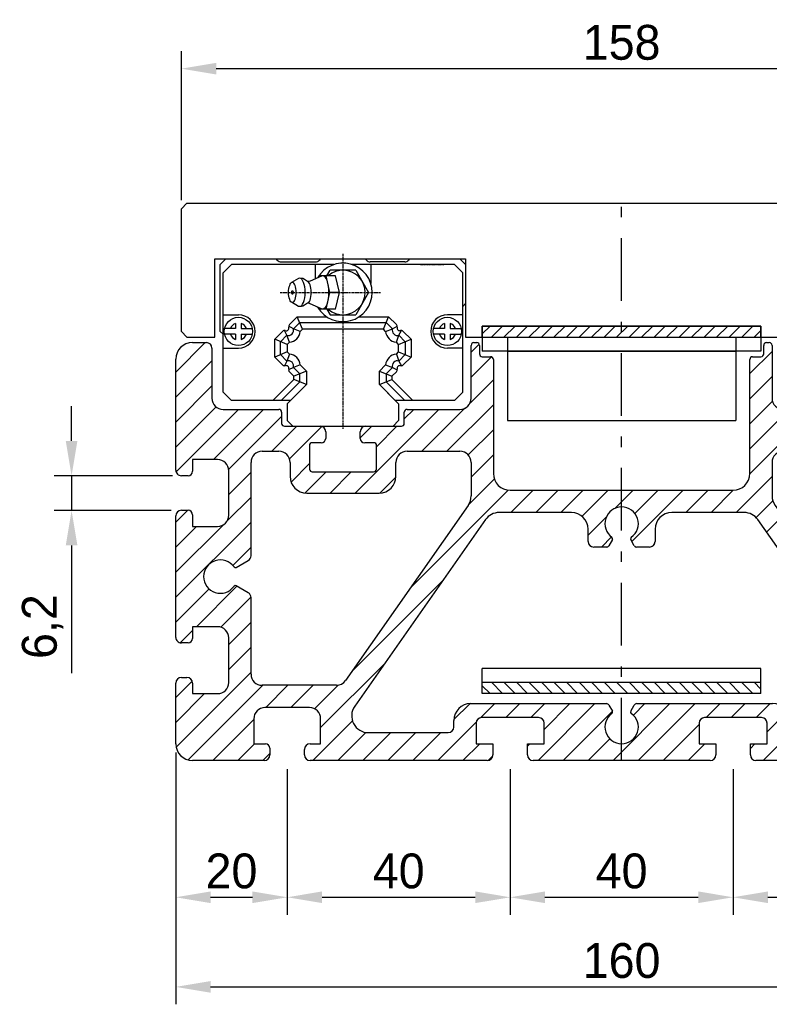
# Model space of a CAD drawing. Extents: x -267 to 1100, y 402 to 910.
# Tile 1 of 5: x -267 to -133, y 664 to 840. Entities that reach past the tile are written whole.
import ezdxf

# ---------------------------------------------------------------- set-up
doc = ezdxf.new("R2010")
doc.units = 0
doc.header["$LTSCALE"] = 1.875
for name, pattern in [('CENTER2', [1.125, 0.75, -0.125, 0.125, -0.125]), ('DASHED2', [0.375, 0.25, -0.125]), ('PL2', [11, 6, -2, 1, -2])]:
    doc.linetypes.add(name, pattern=pattern)
doc.layers.get('0').update_dxf_attribs({"linetype": 'CONTINUOUS'})
doc.layers.get('DEFPOINTS').update_dxf_attribs({"linetype": 'CONTINUOUS'})
for name, color, linetype in [('ARANCIO', 30, 'CONTINUOUS'), ('ASSI', 241, 'PL2'), ('PRO', 252, 'CONTINUOUS'), ('QUOTE', 60, 'CONTINUOUS'), ('中心線', 4, 'CENTER2'), ('指線', 3, 'CONTINUOUS')]:
    doc.layers.add(name, color=color, linetype=linetype)
doc.layers.add('虛線', color=6, linetype='DASHED2', plot=False)
doc.dimstyles.get("Standard").update_dxf_attribs({"dimtxt": 0.18, "dimasz": 0.18, "dimexe": 0.18, "dimexo": 0.0625, "dimgap": 0.09, "dimtad": 0, "dimtih": 1, "dimtoh": 1, "dimdec": 4, "dimzin": 0, "dimdsep": 46, "dimtxsty": 'STANDARD', "dimcen": 0.09, "dimadec": 0, "dimazin": 0, "dimtfac": 1, "dimtdec": 4, "dimtofl": 0, "dimtmove": 0, "dimatfit": 3, "dimfxl": 1, "dimtolj": 1, "dimtzin": 0, "dimarcsym": 0})

# ---------------------------------------------------------------- blocks, each defined once
blk = doc.blocks.new('M0838')
for p, q in [((-77, 75), (-74.5, 75)), ((-27, 65), (-27, 74.5)), ((-26.5, 75), (-26, 75)), ((-25.5, 74.5), (-25.5, 72.97)), ((25.5, 72.97), (25.5, 74.5)), ((26, 75), (26.5, 75)), ((27, 74.5), (27, 65)), ((74.5, 75), (77, 75)), ((-73.5, 74), (-73.5, 65)), ((-25, 72.47), (-23.5, 72.47)), ((23.5, 72.47), (25, 72.47)), ((73.5, 65), (73.5, 74)), ((-80, 52.1), (-80, 72)), ((-23, 71.97), (-23, 51.5)), ((23, 51.5), (23, 71.97)), ((80, 72), (80, 52.1)), ((-71.5, 63), (-61.5, 63)), ((-61, 62.5), (-61, 60.5)), ((-39, 60.5), (-39, 62.5)), ((-38.5, 63), (-29, 63)), ((29, 63), (39.5, 63)), ((40, 62.5), (40, 60.5)), ((61, 60.5), (61, 62.5)), ((61.5, 63), (71.5, 63)), ((-60.5, 60), (-54.1, 60)), ((-53.1, 59), (-53.1, 57.8)), ((-46.9, 57.8), (-46.9, 59)), ((-45.9, 60), (-39.5, 60)), ((40.5, 60), (45.9, 60)), ((46.9, 59), (46.9, 57.8)), ((53.1, 57.8), (53.1, 59)), ((54.1, 60), (60.5, 60)), ((-56, 56.7), (-56, 52.3)), ((-53.9, 57), (-55.7, 57)), ((-44.3, 57), (-46.1, 57)), ((-44, 52.3), (-44, 56.7)), ((44, 56.7), (44, 52.3)), ((46.1, 57), (44.3, 57)), ((55.7, 57), (53.9, 57)), ((56, 52.3), (56, 56.7)), ((-64.5, 55.5), (-61.5, 55.5)), ((-38.5, 55.5), (-29, 55.5)), ((38.5, 55.5), (29, 55.5)), ((64.5, 55.5), (61.5, 55.5)), ((-72.5, 54), (-77, 54)), ((-77, 54), (-77, 51.9)), ((-66.5, 36.75), (-66.5, 53.5)), ((-59.5, 53.5), (-59.5, 51)), ((-40.5, 51), (-40.5, 53.5)), ((-27, 53.5), (-27, 47.48)), ((27, 53.5), (27, 47.48)), ((40.5, 51), (40.5, 53.5)), ((59.5, 53.5), (59.5, 51)), ((66.5, 36.75), (66.5, 53.5)), ((77, 54), (72.5, 54)), ((77, 51.9), (77, 54)), ((-70.5, 44), (-70.5, 52)), ((-55.5, 51.8), (-44.5, 51.8)), ((44.5, 51.8), (55.5, 51.8)), ((70.5, 52), (70.5, 44)), ((-77.8, 51.1), (-79, 51.1)), ((79, 51.1), (77.8, 51.1)), ((-56.5, 48), (-43.73, 48)), ((-43.73, 48), (-43.5, 48)), ((-20, 48.5), (20, 48.5)), ((43.73, 48), (43.5, 48)), ((56.5, 48), (43.73, 48)), ((56.5, 48), (56.27, 48)), ((-79, 44.9), (-77.8, 44.9)), ((-27.54, 45.76), (-49.53, 14.35)), ((-9, 44.5), (-21.98, 44.5)), ((21.98, 44.5), (9, 44.5)), ((27.54, 45.76), (49.53, 14.35)), ((77.8, 44.9), (79, 44.9)), ((-80, 22.1), (-80, 43.9)), ((-77, 44.1), (-77, 42)), ((-24.44, 43.22), (-47.89, 9.72)), ((47.89, 9.72), (24.44, 43.22)), ((77, 42), (77, 44.1)), ((80, 43.9), (80, 22.1)), ((-77, 42), (-72.5, 42)), ((-6, 39.3), (-6, 41.5)), ((6, 41.5), (6, 39.3)), ((72.5, 42), (77, 42)), ((-1.64, 39.65), (-2.28, 38.55)), ((2.28, 38.55), (1.64, 39.65)), ((-2.71, 38.3), (-5, 38.3)), ((5, 38.3), (2.71, 38.3)), ((-69.15, 34.64), (-67, 35.89)), ((69.15, 34.64), (67, 35.89)), ((-67, 30.11), (-69.15, 31.36)), ((67, 30.11), (69.15, 31.36)), ((-66.5, 15.5), (-66.5, 29.25)), ((66.5, 15.5), (66.5, 29.25)), ((-72.5, 24), (-77, 24)), ((-77, 24), (-77, 21.9)), ((77, 24), (72.5, 24)), ((77, 21.9), (77, 24)), ((-70.5, 14), (-70.5, 22)), ((70.5, 22), (70.5, 14)), ((-77.8, 21.1), (-79, 21.1)), ((79, 21.1), (77.8, 21.1)), ((-79, 14.9), (-78, 14.9)), ((78, 14.9), (79, 14.9)), ((-80, 3), (-80, 13.9)), ((-77, 13.9), (-77, 12)), ((-51.17, 13.5), (-64.5, 13.5)), ((51.17, 13.5), (64.5, 13.5)), ((77, 12), (77, 13.9)), ((80, 13.9), (80, 3)), ((-77, 12), (-72.5, 12)), ((72.5, 12), (77, 12)), ((-56, 9.5), (-64, 9.5)), ((-27.1, 10.2), (-2.71, 10.2)), ((-2.28, 9.95), (-1.64, 8.85)), ((1.64, 8.85), (2.28, 9.95)), ((2.71, 10.2), (27.1, 10.2)), ((64, 9.5), (56, 9.5)), ((-66, 7.5), (-66, 3)), ((-54, 3), (-54, 7.5)), ((-30.1, 6), (-30.1, 7.2)), ((-14.9, 7.7), (-25.1, 7.7)), ((25.1, 7.7), (14.9, 7.7)), ((30.1, 7.2), (30.1, 6)), ((54, 7.5), (54, 3)), ((66, 3), (66, 7.5)), ((-26.1, 6.7), (-26.1, 3)), ((-13.9, 3), (-13.9, 6.7)), ((13.9, 6.7), (13.9, 3)), ((26.1, 3), (26.1, 6.7)), ((-45.44, 5), (-31.1, 5)), ((31.1, 5), (45.44, 5)), ((-66, 3), (-63.9, 3)), ((-63.1, 2.2), (-63.1, 1)), ((-56.9, 1), (-56.9, 2)), ((-55.9, 3), (-54, 3)), ((-26.1, 3), (-23.1, 3)), ((-23.1, 3), (-23.1, 1)), ((-16.9, 1), (-16.9, 3)), ((-16.9, 3), (-13.9, 3)), ((13.9, 3), (16.9, 3)), ((16.9, 3), (16.9, 1)), ((23.1, 1), (23.1, 3)), ((23.1, 3), (26.1, 3)), ((54, 3), (55.9, 3)), ((56.9, 2), (56.9, 1)), ((63.1, 1), (63.1, 2.2)), ((63.9, 3), (66, 3)), ((15.9, 0), (-15.9, 0)), ((55.9, 0), (24.1, 0)), ((77, 0), (64.1, 0)), ((-64.1, 0), (-77, 0)), ((-24.1, 0), (-55.9, 0))]:
    blk.add_line(p, q)
for centre, radius, start, end in [((-77, 72), 3, 90, 180), ((-74.5, 74), 1, 0, 90), ((-26.5, 74.5), 0.5, 90, 180), ((-26, 74.5), 0.5, 0, 90), ((26, 74.5), 0.5, 90, 180), ((26.5, 74.5), 0.5, 0, 90), ((74.5, 74), 1, 90, 180), ((77, 72), 3, 0, 90), ((-25, 72.97), 0.5, 180, 270), ((-23.5, 71.97), 0.5, 0, 90), ((23.5, 71.97), 0.5, 90, 180), ((25, 72.97), 0.5, 270, 0), ((-71.5, 65), 2, 180, 270), ((-29, 65), 2, 270, 0), ((29, 65), 2, 180, 270), ((71.5, 65), 2, 270, 0), ((-61.5, 62.5), 0.5, 0, 90), ((-38.5, 62.5), 0.5, 90, 180), ((39.5, 62.5), 0.5, 0, 90), ((61.5, 62.5), 0.5, 90, 180), ((-60.5, 60.5), 0.5, 180, 270), ((-39.5, 60.5), 0.5, 270, 360), ((40.5, 60.5), 0.5, 180, 270), ((60.5, 60.5), 0.5, 270, 360), ((-54.1, 59), 1, 0, 90), ((-45.9, 59), 1, 90, 180), ((45.9, 59), 1, 0, 90), ((54.1, 59), 1, 90, 180), ((-55.7, 56.7), 0.3, 90, 180), ((-53.9, 57.8), 0.8, 270, 0), ((-46.1, 57.8), 0.8, 180, 270), ((-44.3, 56.7), 0.3, 0, 90), ((44.3, 56.7), 0.3, 90, 180), ((46.1, 57.8), 0.8, 270, 360), ((53.9, 57.8), 0.8, 180, 270), ((55.7, 56.7), 0.3, 0, 90), ((-64.5, 53.5), 2, 90, 180), ((-61.5, 53.5), 2, 0, 90), ((-38.5, 53.5), 2, 90, 180), ((-29, 53.5), 2, 0, 90), ((29, 53.5), 2, 90, 180), ((38.5, 53.5), 2, 0, 90), ((61.5, 53.5), 2, 90, 180), ((64.5, 53.5), 2, 0, 90), ((-72.5, 52), 2, 0, 90), ((72.5, 52), 2, 90, 180), ((-79, 52.1), 1, 180.0115, 270.0115), ((-77.8, 51.9), 0.8, 270, 0), ((-55.5, 52.3), 0.5, 180, 270), ((-44.5, 52.3), 0.5, 270, 0), ((-20, 51.5), 3, 180, 270), ((20, 51.5), 3, 270, 0), ((44.5, 52.3), 0.5, 180, 270), ((55.5, 52.3), 0.5, 270, 0), ((77.8, 51.9), 0.8, 180, 270), ((79, 52.1), 1, 269.9885, 359.9885), ((-56.5, 51), 3, 180, 270), ((-43.5, 51), 3, 270, 0), ((43.5, 51), 3, 180, 270), ((56.5, 51), 3, 270, 0), ((-30, 47.48), 3, 325, 0), ((30, 47.48), 3, 180, 215), ((-79, 43.9), 1, 90, 180), ((-77.8, 44.1), 0.8, 0, 90), ((-21.98, 41.5), 3, 90, 145), ((-9, 41.5), 3, 0, 90), ((0, 42.5), 3, 305.2159, 234.7841), ((9, 41.5), 3, 90, 180), ((21.98, 41.5), 3, 35, 90), ((77.8, 44.1), 0.8, 90, 180), ((79, 43.9), 1, 0, 90), ((-72.5, 44), 2, 270, 0), ((72.5, 44), 2, 180, 270), ((-5, 39.3), 1, 180, 270), ((-1.9, 39.8), 0.3, 330, 54.7841), ((1.9, 39.8), 0.3, 125.2159, 210), ((5, 39.3), 1, 270, 0), ((-2.71, 38.8), 0.5, 270, 330), ((2.71, 38.8), 0.5, 210, 270), ((-72, 33), 3, 35.2159, 324.7841), ((-67.5, 36.75), 1, 300, 0), ((67.5, 36.75), 1, 180, 240), ((72, 33), 3, 215.2159, 144.7841), ((-69.3, 34.9), 0.3, 215.2159, 300), ((69.3, 34.9), 0.3, 240, 324.7841), ((-69.3, 31.1), 0.3, 60, 144.7841), ((-67.5, 29.25), 1, 0, 60), ((67.5, 29.25), 1, 120, 180), ((69.3, 31.1), 0.3, 35.2159, 120), ((-72.5, 22), 2, 0, 90), ((72.5, 22), 2, 90, 180), ((-79, 22.1), 1, 180.0115, 270.0115), ((-77.8, 21.9), 0.8, 270, 0), ((77.8, 21.9), 0.8, 180, 270), ((79, 22.1), 1, 269.9885, 359.9885), ((-79, 13.9), 1, 90, 180), ((-78, 13.9), 1, 360, 90), ((-64.5, 15.5), 2, 180, 270), ((-51.17, 15.5), 2, 270, 325), ((51.17, 15.5), 2, 215, 270), ((64.5, 15.5), 2, 270, 0), ((78, 13.9), 1, 90, 180), ((79, 13.9), 1, 0, 90), ((-72.5, 14), 2, 270, 0), ((72.5, 14), 2, 180, 270), ((-64, 7.5), 2, 90, 180), ((-56, 7.5), 2, 0, 90), ((-45.44, 8), 3, 145, 270), ((-27.1, 7.2), 3, 90, 180), ((-2.71, 9.7), 0.5, 30, 90), ((-1.9, 8.7), 0.3, 305.2159, 30), ((1.9, 8.7), 0.3, 150, 234.7841), ((2.71, 9.7), 0.5, 90, 150), ((27.1, 7.2), 3, 0, 90), ((45.44, 8), 3, 270, 35), ((56, 7.5), 2, 90, 180), ((64, 7.5), 2, 0, 90), ((-25.1, 6.7), 1, 90, 180), ((-14.9, 6.7), 1, 0, 90), ((0, 6), 3, 125.2159, 54.7841), ((14.9, 6.7), 1, 90, 180), ((25.1, 6.7), 1, 360, 90), ((-31.1, 6), 1, 270, 0), ((31.1, 6), 1, 180, 270), ((-77, 3), 3, 180, 270), ((-63.9, 2.2), 0.8, 0, 90), ((-55.9, 2), 1, 90, 180), ((55.9, 2), 1, 360, 90), ((63.9, 2.2), 0.8, 90, 180), ((77, 3), 3, 270, 360), ((-64.1, 1), 1, 270, 0), ((-55.9, 1), 1, 180, 270), ((-24.1, 1), 1, 270, 0), ((-15.9, 1), 1, 180, 270), ((15.9, 1), 1, 270, 0), ((24.1, 1), 1, 180, 270), ((55.9, 1), 1, 270, 360), ((64.1, 1), 1, 180, 270)]:
    blk.add_arc(centre, radius, start, end)
at = {"layer": 'QUOTE'}
for p in [(32.98, 63), (34.32, 63)]:
    blk.add_line(p, (33.65, 61.83), dxfattribs=at)
blk = doc.blocks.new('*D43')
at = {"color": 0, "linetype": 'ByBlock', "transparency": 16777216}
for p, q in [((-239.42, 708.76), (-239.42, 663.56)), ((-79.42, 708.76), (-79.42, 663.56)), ((-233.17, 666.69), (-85.67, 666.69))]:
    blk.add_line(p, q, dxfattribs=at)
for points in [[(-233.17, 667.73), (-233.17, 665.65), (-239.42, 666.69)], [(-85.67, 667.73), (-85.67, 665.65), (-79.42, 666.69)]]:
    blk.add_solid(points, dxfattribs=at)
at = {"layer": 'DEFPOINTS', "color": 0, "linetype": 'ByBlock', "transparency": 16777216}
for p in [(-239.42, 710.32), (-79.42, 710.32), (-79.42, 666.69)]:
    blk.add_point(p, dxfattribs=at)
at = {"color": 0, "linetype": 'ByBlock', "transparency": 16777216, "insert": (-159.42, 671.38), "char_height": 6.25, "attachment_point": 5}
blk.add_mtext('\\A1;160', dxfattribs=at)
blk = doc.blocks.new('*D44')
at = {"color": 0, "linetype": 'ByBlock', "transparency": 16777216}
for p, q in [((-238.42, 807.88), (-238.42, 834.6)), ((-80.42, 807.88), (-80.42, 834.6)), ((-232.17, 831.48), (-86.67, 831.48))]:
    blk.add_line(p, q, dxfattribs=at)
for points in [[(-232.17, 832.52), (-232.17, 830.43), (-238.42, 831.48)], [(-86.67, 832.52), (-86.67, 830.43), (-80.42, 831.48)]]:
    blk.add_solid(points, dxfattribs=at)
at = {"layer": 'DEFPOINTS', "color": 0, "linetype": 'ByBlock', "transparency": 16777216}
for p in [(-80.42, 831.48), (-238.42, 806.32), (-80.42, 806.32)]:
    blk.add_point(p, dxfattribs=at)
at = {"color": 0, "linetype": 'ByBlock', "transparency": 16777216, "insert": (-159.42, 836.16), "char_height": 6.25, "attachment_point": 5}
blk.add_mtext('\\A1;158', dxfattribs=at)
blk = doc.blocks.new('*D47')
at = {"color": 0, "linetype": 'ByBlock', "transparency": 16777216}
for p, q in [((-239.42, 708.76), (-239.42, 679.65)), ((-219.42, 705.76), (-219.42, 679.65)), ((-233.17, 682.77), (-225.67, 682.77))]:
    blk.add_line(p, q, dxfattribs=at)
for points in [[(-233.17, 683.82), (-233.17, 681.73), (-239.42, 682.77)], [(-225.67, 683.82), (-225.67, 681.73), (-219.42, 682.77)]]:
    blk.add_solid(points, dxfattribs=at)
at = {"layer": 'DEFPOINTS', "color": 0, "linetype": 'ByBlock', "transparency": 16777216}
for p in [(-239.42, 710.32), (-219.42, 707.32), (-219.42, 682.77)]:
    blk.add_point(p, dxfattribs=at)
at = {"color": 0, "linetype": 'ByBlock', "transparency": 16777216, "insert": (-229.42, 687.46), "char_height": 6.25, "attachment_point": 5}
blk.add_mtext('\\A1;20', dxfattribs=at)
blk = doc.blocks.new('*D48')
at = {"color": 0, "linetype": 'ByBlock', "transparency": 16777216}
for p, q in [((-219.42, 705.76), (-219.42, 679.65)), ((-179.42, 705.76), (-179.42, 679.65)), ((-213.17, 682.77), (-185.67, 682.77))]:
    blk.add_line(p, q, dxfattribs=at)
for points in [[(-213.17, 683.82), (-213.17, 681.73), (-219.42, 682.77)], [(-185.67, 683.82), (-185.67, 681.73), (-179.42, 682.77)]]:
    blk.add_solid(points, dxfattribs=at)
at = {"layer": 'DEFPOINTS', "color": 0, "linetype": 'ByBlock', "transparency": 16777216}
for p in [(-219.42, 707.32), (-179.42, 707.32), (-179.42, 682.77)]:
    blk.add_point(p, dxfattribs=at)
at = {"color": 0, "linetype": 'ByBlock', "transparency": 16777216, "insert": (-199.42, 687.46), "char_height": 6.25, "attachment_point": 5}
blk.add_mtext('\\A1;40', dxfattribs=at)
blk = doc.blocks.new('*D49')
at = {"color": 0, "linetype": 'ByBlock', "transparency": 16777216}
for p, q in [((-179.42, 705.76), (-179.42, 679.65)), ((-139.42, 705.76), (-139.42, 679.65)), ((-173.17, 682.77), (-145.67, 682.77))]:
    blk.add_line(p, q, dxfattribs=at)
for points in [[(-173.17, 683.82), (-173.17, 681.73), (-179.42, 682.77)], [(-145.67, 683.82), (-145.67, 681.73), (-139.42, 682.77)]]:
    blk.add_solid(points, dxfattribs=at)
at = {"layer": 'DEFPOINTS', "color": 0, "linetype": 'ByBlock', "transparency": 16777216}
for p in [(-179.42, 707.32), (-139.42, 707.32), (-139.42, 682.77)]:
    blk.add_point(p, dxfattribs=at)
at = {"color": 0, "linetype": 'ByBlock', "transparency": 16777216, "insert": (-159.42, 687.46), "char_height": 6.25, "attachment_point": 5}
blk.add_mtext('\\A1;40', dxfattribs=at)
blk = doc.blocks.new('*D50')
at = {"color": 0, "linetype": 'ByBlock', "transparency": 16777216}
for p, q in [((-139.42, 705.76), (-139.42, 679.65)), ((-99.42, 705.76), (-99.42, 679.65)), ((-133.17, 682.77), (-105.67, 682.77))]:
    blk.add_line(p, q, dxfattribs=at)
for points in [[(-133.17, 683.82), (-133.17, 681.73), (-139.42, 682.77)], [(-105.67, 683.82), (-105.67, 681.73), (-99.42, 682.77)]]:
    blk.add_solid(points, dxfattribs=at)
at = {"layer": 'DEFPOINTS', "color": 0, "linetype": 'ByBlock', "transparency": 16777216}
for p in [(-139.42, 707.32), (-99.42, 707.32), (-99.42, 682.77)]:
    blk.add_point(p, dxfattribs=at)
at = {"color": 0, "linetype": 'ByBlock', "transparency": 16777216, "insert": (-119.42, 687.46), "char_height": 6.25, "attachment_point": 5}
blk.add_mtext('\\A1;40', dxfattribs=at)
blk = doc.blocks.new('*D52')
at = {"color": 0, "linetype": 'ByBlock', "transparency": 16777216}
for p, q in [((-258.11, 764.67), (-258.11, 770.92)), ((-239.99, 758.42), (-261.24, 758.42)), ((-258.11, 758.42), (-258.11, 752.18)), ((-240.25, 752.18), (-261.24, 752.18)), ((-258.11, 745.93), (-258.11, 723.02))]:
    blk.add_line(p, q, dxfattribs=at)
for points in [[(-259.16, 764.67), (-257.07, 764.67), (-258.11, 758.42)], [(-259.16, 745.93), (-257.07, 745.93), (-258.11, 752.18)]]:
    blk.add_solid(points, dxfattribs=at)
at = {"layer": 'DEFPOINTS', "color": 0, "linetype": 'ByBlock', "transparency": 16777216}
for p in [(-238.43, 758.42), (-258.11, 752.18), (-238.69, 752.18)]:
    blk.add_point(p, dxfattribs=at)
at = {"color": 0, "linetype": 'ByBlock', "transparency": 16777216, "insert": (-263.32, 731.35), "char_height": 6.25, "attachment_point": 5, "rotation": 90}
blk.add_mtext('\\A1;6,2', dxfattribs=at)

msp = doc.modelspace()

# ---------------------------------------------------------------- hatches: boundary and pattern name
at = {"layer": 'QUOTE'}
h = msp.add_hatch(dxfattribs=at)
h.set_pattern_fill('ANSI31', color=0, scale=0.5, style=0)
h.set_pattern_definition([(45, (-925.968, 219.7078), (-1.122532, 1.122532), [])])
h.paths.add_polyline_path([(-184.42, 785.29), (-184.42, 783.29), (-134.42, 783.29), (-134.42, 785.29)])
h = msp.add_hatch(dxfattribs=at)
h.set_pattern_fill('ANSI31', color=0, style=0)
h.set_pattern_definition([(45, (-946.8592, 145.9088), (-2.245064, 2.245064), [])])
h.paths.add_polyline_path([(-112.52, 765.12), (-112.52, 766.32, 0.414214), (-113.52, 767.32), (-118.92, 767.32, -0.414214), (-119.42, 767.82), (-119.42, 769.82, 0.414214), (-119.92, 770.32), (-125.1, 770.32), (-125.77, 769.15), (-126.44, 770.32), (-130.42, 770.32, -0.414214), (-132.42, 772.32), (-132.42, 781.82, 0.414214), (-132.92, 782.32), (-133.42, 782.32, 0.414214), (-133.92, 781.82), (-133.92, 780.29, -0.414214), (-134.42, 779.79), (-135.92, 779.79, 0.414214), (-136.42, 779.29), (-136.42, 758.82, -0.414214), (-139.42, 755.82), (-179.42, 755.82, -0.414214), (-182.42, 758.82), (-182.42, 779.29, 0.414214), (-182.92, 779.79), (-184.42, 779.79, -0.414214), (-184.92, 780.29), (-184.92, 781.82, 0.414214), (-185.42, 782.32), (-185.92, 782.32, 0.414214), (-186.42, 781.82), (-186.42, 772.32, -0.414214), (-188.42, 770.32), (-197.92, 770.32, 0.414214), (-198.42, 769.82), (-198.42, 767.82, -0.414214), (-198.92, 767.32), (-205.32, 767.32, 0.414214), (-206.32, 766.32), (-206.32, 765.12, 0.414214), (-205.52, 764.32), (-203.72, 764.32, -0.414214), (-203.42, 764.02), (-203.42, 759.62, -0.414214), (-203.92, 759.12), (-214.92, 759.12, -0.414214), (-215.42, 759.62), (-215.42, 764.02, -0.414214), (-215.12, 764.32), (-213.32, 764.32, 0.414214), (-212.52, 765.12), (-212.52, 766.32, 0.414214), (-213.52, 767.32), (-219.92, 767.32, -0.414214), (-220.42, 767.82), (-220.42, 769.82, 0.414214), (-220.92, 770.32), (-230.92, 770.32, -0.414214), (-232.92, 772.32), (-232.92, 781.32, 0.414214), (-233.92, 782.32), (-236.42, 782.32, 0.414214), (-239.42, 779.32), (-239.42, 759.42, 0.414096), (-238.42, 758.42), (-237.22, 758.42, 0.414214), (-236.42, 759.22), (-236.42, 761.32), (-231.92, 761.32, -0.414214), (-229.92, 759.32), (-229.92, 751.32, -0.414214), (-231.92, 749.32), (-236.42, 749.32), (-236.42, 751.42, 0.414214), (-237.22, 752.22), (-238.42, 752.22, 0.414214), (-239.42, 751.22), (-239.42, 729.42, 0.414096), (-238.42, 728.42), (-237.22, 728.42, 0.414214), (-236.42, 729.22), (-236.42, 731.32), (-231.92, 731.32, -0.414214), (-229.92, 729.32), (-229.92, 721.32, -0.414214), (-231.92, 719.32), (-236.42, 719.32), (-236.42, 721.22, 0.414214), (-237.42, 722.22), (-238.42, 722.22, 0.414214), (-239.42, 721.22), (-239.42, 710.32, 0.414214), (-236.42, 707.32), (-223.52, 707.32, 0.414214), (-222.52, 708.32), (-222.52, 709.52, 0.414214), (-223.32, 710.32), (-225.42, 710.32), (-225.42, 714.82, -0.414214), (-223.42, 716.82), (-215.42, 716.82, -0.414214), (-213.42, 714.82), (-213.42, 710.32), (-215.32, 710.32, 0.414214), (-216.32, 709.32), (-216.32, 708.32, 0.414214), (-215.32, 707.32), (-183.52, 707.32, 0.414214), (-182.52, 708.32), (-182.52, 710.32), (-185.52, 710.32), (-185.52, 714.02, -0.414214), (-184.52, 715.02), (-174.32, 715.02, -0.414214), (-173.32, 714.02), (-173.32, 710.32), (-176.32, 710.32), (-176.32, 708.32, 0.414214), (-175.32, 707.32), (-143.52, 707.32, 0.414214), (-142.52, 708.32), (-142.52, 710.32), (-145.52, 710.32), (-145.52, 714.02, -0.414214), (-144.52, 715.02), (-134.32, 715.02, -0.414214), (-133.32, 714.02), (-133.32, 710.32), (-136.32, 710.32), (-136.32, 708.32, 0.414214), (-135.32, 707.32), (-103.52, 707.32, 0.414214), (-102.52, 708.32), (-102.52, 709.32, 0.414214), (-103.52, 710.32), (-105.42, 710.32), (-105.42, 714.82, -0.414214), (-103.42, 716.82), (-95.42, 716.82, -0.414214), (-93.42, 714.82), (-93.42, 710.32), (-95.52, 710.32, 0.414214), (-96.32, 709.52), (-96.32, 708.32, 0.414214), (-95.32, 707.32), (-82.42, 707.32, 0.414214), (-79.42, 710.32), (-79.42, 721.22, 0.414214), (-80.42, 722.22), (-81.42, 722.22, 0.414214), (-82.42, 721.22), (-82.42, 719.32), (-86.92, 719.32, -0.414214), (-88.92, 721.32), (-88.92, 729.32, -0.414214), (-86.92, 731.32), (-82.42, 731.32), (-82.42, 729.22, 0.414214), (-81.62, 728.42), (-80.42, 728.42, 0.414096), (-79.42, 729.42), (-79.42, 751.22, 0.414214), (-80.42, 752.22), (-81.62, 752.22, 0.414214), (-82.42, 751.42), (-82.42, 749.32), (-86.92, 749.32, -0.414214), (-88.92, 751.32), (-88.92, 759.32, -0.414214), (-86.92, 761.32), (-82.42, 761.32), (-82.42, 759.22, 0.414214), (-81.62, 758.42), (-80.42, 758.42, 0.414096), (-79.42, 759.42), (-79.42, 779.32, 0.414214), (-82.42, 782.32), (-84.92, 782.32, 0.414214), (-85.92, 781.32), (-85.92, 772.32, -0.414214), (-87.92, 770.32), (-97.92, 770.32, 0.414214), (-98.42, 769.82), (-98.42, 767.82, -0.414214), (-98.92, 767.32), (-105.32, 767.32, 0.414214), (-106.32, 766.32), (-106.32, 765.12, 0.414214), (-105.52, 764.32), (-103.72, 764.32, -0.414214), (-103.42, 764.02), (-103.42, 759.62, -0.414214), (-103.92, 759.12), (-114.92, 759.12, -0.414214), (-115.42, 759.62), (-115.42, 764.02, -0.414214), (-115.12, 764.32), (-113.32, 764.32, 0.414214)])
h.paths.add_polyline_path([(-120.92, 762.82, -0.414214), (-118.92, 760.82), (-118.92, 758.32, 0.414214), (-115.92, 755.32), (-115.69, 755.32), (-102.92, 755.32, 0.414214), (-99.92, 758.32), (-99.92, 760.82, -0.414214), (-97.92, 762.82), (-94.92, 762.82, -0.414214), (-92.92, 760.82), (-92.92, 744.07, 0.267949), (-92.42, 743.21), (-90.27, 741.96, 0.387795), (-89.87, 742.05, -3.150882), (-89.87, 738.59, 0.387795), (-90.27, 738.68), (-92.42, 737.43, 0.267949), (-92.92, 736.57), (-92.92, 722.82, -0.414214), (-94.92, 720.82), (-108.25, 720.82, -0.244698), (-109.89, 721.67), (-131.88, 753.08, -0.153915), (-132.42, 754.8), (-132.42, 760.82, -0.414214), (-130.42, 762.82)], flags=16)
h.paths.add_polyline_path([(-134.98, 750.54), (-111.53, 717.04, -0.606815), (-113.98, 712.32), (-128.32, 712.32, -0.414214), (-129.32, 713.32), (-129.32, 714.52, 0.414214), (-132.32, 717.52), (-156.71, 717.52, 0.267949), (-157.14, 717.27), (-157.78, 716.16, 0.387795), (-157.69, 715.77, -3.150882), (-161.15, 715.77, 0.387795), (-161.06, 716.16), (-161.7, 717.27, 0.267949), (-162.13, 717.52), (-186.52, 717.52, 0.414214), (-189.52, 714.52), (-189.52, 713.32, -0.414214), (-190.52, 712.32), (-204.86, 712.32, -0.606815), (-207.31, 717.04), (-183.86, 750.54, -0.244698), (-181.4, 751.82), (-168.42, 751.82, -0.414214), (-165.42, 748.82), (-165.42, 746.62, 0.414214), (-164.42, 745.62), (-162.13, 745.62, 0.267949), (-161.7, 745.87), (-161.06, 746.97, 0.387795), (-161.15, 747.37, -3.150882), (-157.69, 747.37, 0.387795), (-157.78, 746.97), (-157.14, 745.87, 0.267949), (-156.71, 745.62), (-154.42, 745.62, 0.414214), (-153.42, 746.62), (-153.42, 748.82, -0.414214), (-150.42, 751.82), (-137.44, 751.82, -0.244698)], flags=16)
h.paths.add_polyline_path([(-186.42, 760.82), (-186.42, 754.8, -0.153915), (-186.96, 753.08), (-208.95, 721.67, -0.244698), (-210.59, 720.82), (-223.92, 720.82, -0.414214), (-225.92, 722.82), (-225.92, 736.57, 0.267949), (-226.42, 737.43), (-228.57, 738.68, 0.387795), (-228.97, 738.59, -3.150882), (-228.97, 742.05, 0.387795), (-228.57, 741.96), (-226.42, 743.21, 0.267949), (-225.92, 744.07), (-225.92, 760.82, -0.414214), (-223.92, 762.82), (-220.92, 762.82, -0.414214), (-218.92, 760.82), (-218.92, 758.32, 0.414214), (-215.92, 755.32), (-203.15, 755.32), (-202.92, 755.32, 0.414214), (-199.92, 758.32), (-199.92, 760.82, -0.414214), (-197.92, 762.82), (-188.42, 762.82, -0.414214)], flags=16)
h.paths.add_polyline_path([(-168.6, 736.06), (-153.76, 736.06), (-153.76, 739.81), (-168.6, 739.81)], flags=8)
h.paths.add_polyline_path([(-168.6, 732.09), (-152.76, 732.09), (-152.76, 735.84), (-168.6, 735.84)], flags=8)
h.paths.add_polyline_path([(-168.8, 726.67), (-145.84, 726.67), (-145.84, 731.67), (-168.8, 731.67)], flags=8)
h = msp.add_hatch(dxfattribs=at)
h.set_pattern_fill('ANSI31', color=0, scale=0.5, style=0)
h.set_pattern_definition([(315, (-925.968, 1284.9291), (-1.122532, -1.122532), [])])
h.paths.add_polyline_path([(-184.42, 719.35), (-134.42, 719.35), (-134.42, 721.35), (-184.42, 721.35)])

# ---------------------------------------------------------------- linework, layer by layer
at = {"color": 0, "ltscale": 0.27}
for p, q in [((-230.43, 797.32), (-231.43, 796.32)), ((-230.43, 797.32), (-221.43, 797.32)), ((-221.22, 797.11), (-221.43, 797.32)), ((-213.43, 797.32), (-213.63, 797.11)), ((-213.43, 797.32), (-205.43, 797.32)), ((-205.43, 797.32), (-205.22, 797.11)), ((-197.63, 797.11), (-197.43, 797.32)), ((-197.43, 797.32), (-188.43, 797.32)), ((-188.43, 797.32), (-187.43, 796.32)), ((-231.43, 784.32), (-231.43, 796.32)), ((-230.93, 794.82), (-229.43, 796.32)), ((-211.03, 796.32), (-229.43, 796.32)), ((-220.51, 796.82), (-214.34, 796.82)), ((-214.43, 796.32), (-214.43, 793.75)), ((-212.31, 794.32), (-211.73, 795.32)), ((-207.12, 795.32), (-211.73, 795.32)), ((-189.43, 796.32), (-207.82, 796.32)), ((-207.12, 795.32), (-204.81, 791.32)), ((-198.34, 796.82), (-204.51, 796.82)), ((-204.43, 796.32), (-204.43, 792.92)), ((-189.43, 796.32), (-187.93, 794.82)), ((-187.43, 796.32), (-187.43, 789.32)), ((-230.93, 773.42), (-230.93, 794.82)), ((-217.38, 793.82), (-218.63, 793.08)), ((-217.19, 793.87), (-217.38, 793.82)), ((-217, 793.82), (-217.19, 793.87)), ((-216.83, 793.84), (-217.19, 793.87)), ((-216.82, 793.68), (-217, 793.82)), ((-216.64, 793.8), (-216.83, 793.84)), ((-216.65, 793.44), (-216.82, 793.68)), ((-216.5, 793.12), (-216.65, 793.44)), ((-216.31, 793.63), (-216.64, 793.8)), ((-216.14, 793.5), (-216.31, 793.63)), ((-215.76, 793.27), (-216.31, 793.63)), ((-213.3, 794.26), (-215.3, 793.36)), ((-213.8, 794.03), (-213.74, 794.32)), ((-210.73, 794.32), (-213.74, 794.32)), ((-213.08, 794.32), (-213.3, 794.26)), ((-212.85, 794.26), (-213.08, 794.32)), ((-212.64, 794.09), (-212.85, 794.26)), ((-212.44, 793.81), (-212.64, 794.09)), ((-212.27, 793.44), (-212.44, 793.81)), ((-211.75, 791.32), (-212.42, 794.32)), ((-212.12, 792.99), (-212.27, 793.44)), ((-210.06, 791.32), (-210.73, 794.32)), ((-187.93, 773.42), (-187.93, 794.82)), ((-219.18, 791.32), (-219.17, 791.67)), ((-219.17, 791.67), (-219.13, 792)), ((-219.13, 792), (-219.07, 792.31)), ((-219.07, 792.31), (-218.98, 792.59)), ((-218.98, 792.59), (-218.88, 792.81)), ((-218.88, 792.81), (-218.76, 792.97)), ((-218.63, 793.08), (-218.76, 792.97)), ((-218.5, 793.11), (-218.63, 793.08)), ((-218.36, 793.08), (-218.5, 793.11)), ((-218.23, 792.97), (-218.36, 793.08)), ((-218.12, 792.81), (-218.23, 792.97)), ((-218.01, 792.59), (-218.12, 792.81)), ((-217.93, 792.31), (-218.01, 792.59)), ((-217.86, 792), (-217.93, 792.31)), ((-217.82, 791.67), (-217.86, 792)), ((-217.81, 791.32), (-217.82, 791.67)), ((-216.38, 792.74), (-216.5, 793.12)), ((-216.29, 792.3), (-216.38, 792.74)), ((-216.23, 791.82), (-216.29, 792.3)), ((-216.21, 791.32), (-216.23, 791.82)), ((-215.71, 793.23), (-215.76, 793.27)), ((-215.54, 793.26), (-215.76, 793.27)), ((-215.57, 793.12), (-215.71, 793.23)), ((-215.44, 792.94), (-215.57, 793.12)), ((-215.3, 793.36), (-215.54, 793.26)), ((-215.33, 792.7), (-215.44, 792.94)), ((-215.23, 792.4), (-215.33, 792.7)), ((-215.16, 792.07), (-215.23, 792.4)), ((-215.12, 791.7), (-215.16, 792.07)), ((-215.11, 791.32), (-215.12, 791.7)), ((-212.02, 792.47), (-212.12, 792.99)), ((-211.95, 791.9), (-212.02, 792.47)), ((-211.93, 791.32), (-211.95, 791.9)), ((-219.17, 790.97), (-219.18, 791.32)), ((-219.13, 790.63), (-219.17, 790.97)), ((-219.07, 790.32), (-219.13, 790.63)), ((-218.98, 790.05), (-219.07, 790.32)), ((-218.88, 789.83), (-218.98, 790.05)), ((-218.12, 789.83), (-218.01, 790.05)), ((-218.01, 790.05), (-217.93, 790.32)), ((-217.93, 790.32), (-217.86, 790.63)), ((-217.86, 790.63), (-217.82, 790.97)), ((-217.82, 790.97), (-217.81, 791.32)), ((-216.5, 789.51), (-216.38, 789.9)), ((-216.38, 789.9), (-216.29, 790.34)), ((-216.29, 790.34), (-216.23, 790.82)), ((-216.23, 790.82), (-216.21, 791.32)), ((-215.44, 789.7), (-215.33, 789.94)), ((-215.33, 789.94), (-215.23, 790.23)), ((-215.23, 790.23), (-215.16, 790.57)), ((-215.16, 790.57), (-215.12, 790.94)), ((-215.12, 790.94), (-215.11, 791.32)), ((-212.42, 788.32), (-211.75, 791.32)), ((-212.12, 789.65), (-212.02, 790.17)), ((-212.02, 790.17), (-211.95, 790.73)), ((-211.95, 790.73), (-211.93, 791.32)), ((-210.06, 791.32), (-211.75, 791.32)), ((-210.73, 788.32), (-210.06, 791.32)), ((-204.81, 791.32), (-207.12, 787.32)), ((-218.76, 789.66), (-218.88, 789.83)), ((-218.63, 789.56), (-218.76, 789.66)), ((-218.5, 789.53), (-218.63, 789.56)), ((-217.38, 788.81), (-218.63, 789.56)), ((-218.36, 789.56), (-218.5, 789.53)), ((-218.23, 789.66), (-218.36, 789.56)), ((-218.23, 789.66), (-218.12, 789.83)), ((-218.22, 789.68), (-218.22, 789.68)), ((-217.19, 788.77), (-217.38, 788.81)), ((-217, 788.81), (-217.19, 788.77)), ((-216.83, 788.79), (-217.19, 788.77)), ((-216.82, 788.96), (-217, 788.81)), ((-216.64, 788.84), (-216.83, 788.79)), ((-216.82, 788.96), (-216.65, 789.2)), ((-216.65, 789.2), (-216.5, 789.51)), ((-216.31, 789.01), (-216.64, 788.84)), ((-215.76, 789.37), (-216.31, 789.01)), ((-215.71, 789.4), (-215.76, 789.37)), ((-215.54, 789.38), (-215.76, 789.37)), ((-215.57, 789.52), (-215.71, 789.4)), ((-215.57, 789.52), (-215.44, 789.7)), ((-215.5, 789.38), (-215.54, 789.38)), ((-215.3, 789.28), (-215.54, 789.38)), ((-213.3, 788.38), (-215.3, 789.28)), ((-213.74, 788.32), (-213.8, 788.6)), ((-210.73, 788.32), (-213.74, 788.32)), ((-213.08, 788.32), (-213.3, 788.38)), ((-212.85, 788.38), (-213.08, 788.32)), ((-212.64, 788.55), (-212.85, 788.38)), ((-212.64, 788.55), (-212.44, 788.82)), ((-212.44, 788.82), (-212.27, 789.2)), ((-212.31, 788.32), (-211.73, 787.32)), ((-212.27, 789.2), (-212.12, 789.65)), ((-187.93, 788.82), (-187.43, 789.32)), ((-230.93, 787.32), (-228.18, 787.32)), ((-219.02, 785.55), (-217.61, 786.96)), ((-216.69, 784.72), (-217.61, 786.96)), ((-217.61, 786.96), (-212.35, 786.96)), ((-211.73, 787.32), (-207.12, 787.32)), ((-206.5, 786.96), (-201.24, 786.96)), ((-202.17, 784.72), (-201.24, 786.96)), ((-201.24, 786.96), (-199.83, 785.55)), ((-187.93, 787.32), (-190.68, 787.32)), ((-218.31, 784.79), (-219.16, 785.24)), ((-218.31, 784.79), (-217.18, 785.92)), ((-217.08, 784.32), (-218.31, 784.79)), ((-217.18, 785.92), (-201.67, 785.92)), ((-216.69, 784.72), (-217.08, 784.32)), ((-216.69, 784.72), (-217.08, 784.32)), ((-202.17, 784.72), (-216.69, 784.72)), ((-202.17, 784.72), (-216.69, 784.72)), ((-201.77, 784.32), (-202.17, 784.72)), ((-201.77, 784.32), (-202.17, 784.72)), ((-201.77, 784.32), (-200.54, 784.79)), ((-201.67, 785.92), (-200.54, 784.79)), ((-200.54, 784.79), (-199.69, 785.24)), ((-230.93, 783.82), (-231.43, 784.32)), ((-221.67, 782.91), (-220.24, 784.33)), ((-219.43, 781.98), (-221.67, 782.91)), ((-221.67, 779.72), (-221.67, 782.91)), ((-220.63, 782.48), (-219.47, 783.63)), ((-219.47, 783.63), (-219.92, 784.48)), ((-219.01, 782.4), (-219.47, 783.63)), ((-199.84, 782.4), (-199.38, 783.63)), ((-199.43, 781.98), (-197.19, 782.91)), ((-199.38, 783.63), (-198.93, 784.48)), ((-199.38, 783.63), (-198.23, 782.48)), ((-198.61, 784.33), (-197.19, 782.91)), ((-197.19, 782.91), (-197.19, 779.72)), ((-230.93, 781.32), (-228.18, 781.32)), ((-220.63, 780.15), (-220.63, 782.48)), ((-219.01, 782.4), (-219.43, 781.98)), ((-219.01, 782.4), (-219.43, 781.98)), ((-219.43, 781.98), (-219.43, 780.65)), ((-219.43, 781.98), (-219.43, 780.65)), ((-199.43, 781.98), (-199.84, 782.4)), ((-199.43, 781.98), (-199.84, 782.4)), ((-199.43, 780.65), (-199.43, 781.98)), ((-199.43, 780.65), (-199.43, 781.98)), ((-198.23, 782.48), (-198.23, 780.15)), ((-187.93, 781.32), (-190.68, 781.32)), ((-219.43, 780.65), (-221.67, 779.72)), ((-220.25, 778.3), (-221.67, 779.72)), ((-219.48, 779.01), (-220.63, 780.15)), ((-219.02, 780.24), (-219.48, 779.01)), ((-219.43, 780.65), (-219.02, 780.24)), ((-219.43, 780.65), (-219.02, 780.24)), ((-199.83, 780.24), (-199.43, 780.65)), ((-199.83, 780.24), (-199.43, 780.65)), ((-199.83, 780.24), (-199.37, 779.01)), ((-199.43, 780.65), (-197.19, 779.72)), ((-198.23, 780.15), (-199.37, 779.01)), ((-197.19, 779.72), (-198.6, 778.3)), ((-219.48, 779.01), (-219.93, 778.16)), ((-218.32, 777.84), (-219.17, 777.4)), ((-217.08, 778.31), (-218.32, 777.84)), ((-217.18, 776.7), (-218.32, 777.84)), ((-217.08, 778.31), (-215.98, 777.2)), ((-217.08, 778.31), (-215.98, 777.2)), ((-202.88, 777.2), (-201.77, 778.31)), ((-202.88, 777.2), (-201.77, 778.31)), ((-201.77, 778.31), (-200.53, 777.84)), ((-200.53, 777.84), (-201.68, 776.7)), ((-200.53, 777.84), (-199.68, 777.4)), ((-199.37, 779.01), (-198.92, 778.16)), ((-218.22, 776.27), (-219.02, 777.08)), ((-215.98, 777.2), (-218.22, 776.27)), ((-218.22, 775.7), (-218.22, 776.27)), ((-217.18, 775.27), (-217.18, 776.7)), ((-215.98, 777.2), (-215.98, 774.77)), ((-215.98, 777.2), (-215.98, 774.77)), ((-202.88, 774.77), (-202.88, 777.2)), ((-202.88, 774.77), (-202.88, 777.2)), ((-202.88, 777.2), (-200.64, 776.27)), ((-201.68, 776.7), (-201.68, 775.27)), ((-199.83, 777.08), (-200.64, 776.27)), ((-200.64, 776.27), (-200.64, 775.7)), ((-221.99, 771.92), (-218.22, 775.7)), ((-220.52, 771.92), (-217.18, 775.27)), ((-215.98, 774.77), (-219.43, 771.32)), ((-215.98, 774.77), (-218.83, 771.92)), ((-215.98, 774.77), (-218.22, 775.7)), ((-202.88, 774.77), (-200.64, 775.7)), ((-200.03, 771.92), (-202.88, 774.77)), ((-199.43, 771.32), (-202.88, 774.77)), ((-198.33, 771.92), (-201.68, 775.27)), ((-200.64, 775.7), (-196.86, 771.92)), ((-230.93, 773.42), (-229.43, 771.92)), ((-230.93, 773.42), (-229.43, 771.92)), ((-187.93, 773.42), (-189.43, 771.92)), ((-218.83, 771.92), (-229.43, 771.92)), ((-219.43, 771.32), (-219.43, 768.32)), ((-189.43, 771.92), (-200.03, 771.92)), ((-199.43, 771.32), (-199.43, 768.32)), ((-219.43, 768.32), (-218.43, 767.32)), ((-218.43, 767.32), (-200.43, 767.32)), ((-199.43, 768.32), (-200.43, 767.32))]:
    msp.add_line(p, q, dxfattribs=at)
msp.add_lwpolyline([(-218.38, 791.32), (-218.41, 791.1), (-218.44, 791.04), (-218.48, 791.01), (-218.51, 791.01), (-218.55, 791.04), (-218.58, 791.1), (-218.61, 791.23), (-218.62, 791.32), (-218.58, 791.54), (-218.55, 791.6), (-218.51, 791.63), (-218.48, 791.63), (-218.44, 791.6), (-218.41, 791.54), (-218.38, 791.41), (-218.38, 791.32)], dxfattribs=at)
for centre, radius, start, end in [((-220.51, 797.82), 1, 225, 270), ((-214.34, 797.82), 1, 270, 315), ((-204.51, 797.82), 1, 225, 270), ((-198.34, 797.82), 1, 270, 315), ((-209.43, 791.32), 5.25, 210.2433, 149.7567), ((-209.43, 791.32), 4, 228.5904, 131.4096), ((-228.18, 784.32), 3, 270, 90), ((-190.68, 784.32), 3, 90, 270), ((-219.63, 784.94), 0.5, 254.9886, 15.0114), ((-219.21, 784.52), 0.93, 253.2656, 16.7344), ((-218.66, 785.2), 0.5, 135, 195.0114), ((-199.65, 784.52), 0.93, 163.2656, 286.7344), ((-200.19, 785.2), 0.5, 345, 45), ((-199.22, 784.94), 0.5, 165, 285), ((-219.89, 783.98), 0.5, 74.9886, 135), ((-219.21, 784.52), 2.13, 275.367, 354.633), ((-219.21, 784.52), 2.13, 275.367, 354.633), ((-199.65, 784.52), 2.13, 185.367, 264.633), ((-199.65, 784.52), 2.13, 185.367, 264.633), ((-198.96, 783.98), 0.5, 45, 105), ((-219.21, 778.12), 2.13, 5.0499, 84.9501), ((-219.21, 778.12), 2.13, 5.0499, 84.9501), ((-199.65, 778.12), 2.13, 95.0753, 174.9247), ((-199.65, 778.12), 2.13, 95.0753, 174.9247), ((-219.89, 778.66), 0.5, 225, 285.0402), ((-219.63, 777.69), 0.5, 344.9598, 105.0402), ((-219.21, 778.12), 0.93, 342.7391, 107.2608), ((-218.67, 777.43), 0.5, 164.9598, 225), ((-199.65, 778.12), 0.93, 72.7814, 197.2186), ((-200.18, 777.43), 0.5, 315, 15), ((-199.22, 777.69), 0.5, 75, 195), ((-198.96, 778.66), 0.5, 255, 315)]:
    msp.add_arc(centre, radius, start, end, dxfattribs=at)
at = {"color": 0}
msp.add_point((-219.18, 791.32), dxfattribs=at)
at = {"layer": 'ARANCIO', "color": 0}
for p, q in [((-238.42, 806.32), (-237.42, 807.32)), ((-238.42, 784.32), (-238.42, 806.32)), ((-237.42, 807.32), (-81.42, 807.32)), ((-232.43, 797.32), (-187.43, 797.32)), ((-232.43, 783.32), (-232.43, 797.32)), ((-187.43, 797.32), (-187.43, 783.32)), ((-184.42, 785.29), (-134.42, 785.29)), ((-184.42, 783.32), (-184.42, 785.29)), ((-134.42, 783.32), (-134.42, 785.29)), ((-238.42, 784.32), (-237.42, 783.32)), ((-237.42, 783.32), (-232.43, 783.32)), ((-187.43, 783.32), (-184.42, 783.32)), ((-134.42, 783.32), (-131.42, 783.32))]:
    msp.add_line(p, q, dxfattribs=at)
at = {"layer": 'ASSI', "color": 0}
msp.add_line((-159.42, 707.32), (-159.42, 807.32), dxfattribs=at)
at = {"layer": 'PRO', "color": 0}
for p, q in [((-134.42, 785.29), (-184.42, 785.29)), ((-184.42, 785.29), (-184.42, 780.79)), ((-134.42, 785.29), (-134.42, 780.79)), ((-184.42, 783.29), (-134.42, 783.29)), ((-134.42, 780.79), (-184.42, 780.79)), ((-134.42, 723.85), (-184.42, 723.85)), ((-184.42, 719.35), (-184.42, 723.85)), ((-134.42, 719.35), (-134.42, 723.85)), ((-184.42, 721.35), (-134.42, 721.35)), ((-134.42, 719.35), (-184.42, 719.35))]:
    msp.add_line(p, q, dxfattribs=at)
at = {"layer": 'QUOTE', "color": 0}
for p, q in [((-179.92, 783.32), (-138.92, 783.32)), ((-179.92, 783.32), (-179.92, 768.32)), ((-138.92, 783.32), (-138.92, 768.32)), ((-179.92, 780.79), (-138.92, 780.79)), ((-179.92, 768.32), (-138.92, 768.32))]:
    msp.add_line(p, q, dxfattribs=at)
at = {"layer": '中心線', "color": 0, "ltscale": 0.27}
for p, q in [((-209.43, 798.24), (-209.43, 766.82)), ((-220.68, 791.32), (-202.68, 791.32))]:
    msp.add_line(p, q, dxfattribs=at)
at = {"layer": '指線', "color": 0, "ltscale": 0.27}
for p, q in [((-228.68, 784.83), (-230.66, 784.83)), ((-228.68, 785.76), (-228.68, 784.83)), ((-227.66, 785.76), (-227.66, 784.83)), ((-227.66, 784.83), (-225.68, 784.83)), ((-191.18, 784.83), (-193.16, 784.83)), ((-191.18, 785.76), (-191.18, 784.83)), ((-190.16, 785.76), (-190.16, 784.83)), ((-190.16, 784.83), (-188.18, 784.83)), ((-228.68, 783.81), (-230.66, 783.81)), ((-228.68, 783.81), (-228.68, 782.88)), ((-227.66, 783.81), (-227.66, 782.88)), ((-227.66, 783.81), (-225.68, 783.81)), ((-191.18, 783.81), (-193.16, 783.81)), ((-191.18, 783.81), (-191.18, 782.88)), ((-190.16, 783.81), (-188.18, 783.81)), ((-190.16, 783.81), (-190.16, 782.88))]:
    msp.add_line(p, q, dxfattribs=at)
for centre in [(-228.18, 784.32), (-190.68, 784.32)]:
    msp.add_circle(centre, 2.54, dxfattribs=at)
for centre, start, end in [((-228.18, 784.32), 109.2132, 160.4925), ((-228.18, 784.32), 19.5253, 70.1982), ((-190.68, 784.32), 109.2132, 160.4925), ((-190.68, 784.32), 19.5253, 70.1982), ((-228.18, 784.32), 199.507, 250.8045), ((-228.18, 784.32), 289.8195, 340.5107), ((-190.68, 784.32), 199.507, 250.8045), ((-190.68, 784.32), 289.8195, 340.5107)]:
    msp.add_arc(centre, 1.52, start, end, dxfattribs=at)
at = {"layer": '虛線', "color": 0, "ltscale": 0.27}
msp.add_line((-195.53, 796.32), (-191.33, 796.32), dxfattribs=at)

# ---------------------------------------------------------------- block references
at = {"color": 0}
msp.add_blockref('M0838', (-159.42, 707.32), dxfattribs=at)

# ---------------------------------------------------------------- dimensions: what is measured, and where the dimension line sits
at = {"layer": 'QUOTE', "color": 0}
for base, p1, p2, picture, middle in [((-80.42, 831.48), (-238.42, 806.32), (-80.42, 806.32), '*D44', (-159.42, 836.16)), ((-79.42, 666.69), (-239.42, 710.32), (-79.42, 710.32), '*D43', (-159.42, 671.38)), ((-219.42, 682.77), (-239.42, 710.32), (-219.42, 707.32), '*D47', (-229.42, 687.46)), ((-179.42, 682.77), (-219.42, 707.32), (-179.42, 707.32), '*D48', (-199.42, 687.46)), ((-139.42, 682.77), (-179.42, 707.32), (-139.42, 707.32), '*D49', (-159.42, 687.46)), ((-99.42, 682.77), (-139.42, 707.32), (-99.42, 707.32), '*D50', (-119.42, 687.46))]:
    dim = msp.add_linear_dim(base=base, p1=p1, p2=p2, dimstyle='STANDARD', override={"dimscale": 2.5, "dimtxt": 2.5, "dimasz": 2.5, "dimexe": 1.25, "dimexo": 0.625, "dimgap": 0.625, "dimtad": 1, "dimtih": 0, "dimtoh": 0, "dimdec": 1, "dimzin": 8, "dimlunit": 6, "dimcen": 2.5, "dimtofl": 1}, dxfattribs=at)
    dim.commit()
    dim.dimension.update_dxf_attribs({"geometry": picture, "text_midpoint": middle})
dim = msp.add_linear_dim(base=(-258.11, 752.18), p1=(-238.43, 758.42), p2=(-238.69, 752.18), angle=270, dimstyle='STANDARD', override={"dimscale": 2.5, "dimtxt": 2.5, "dimasz": 2.5, "dimexe": 1.25, "dimexo": 0.625, "dimgap": 0.625, "dimtad": 1, "dimtih": 0, "dimtoh": 0, "dimdec": 1, "dimzin": 8, "dimlunit": 6, "dimcen": 2.5, "dimtofl": 1}, dxfattribs=at)
dim.commit()
dim.dimension.update_dxf_attribs({"geometry": '*D52', "text_midpoint": (-263.32, 731.35)})

doc.saveas('drawing.dxf')
